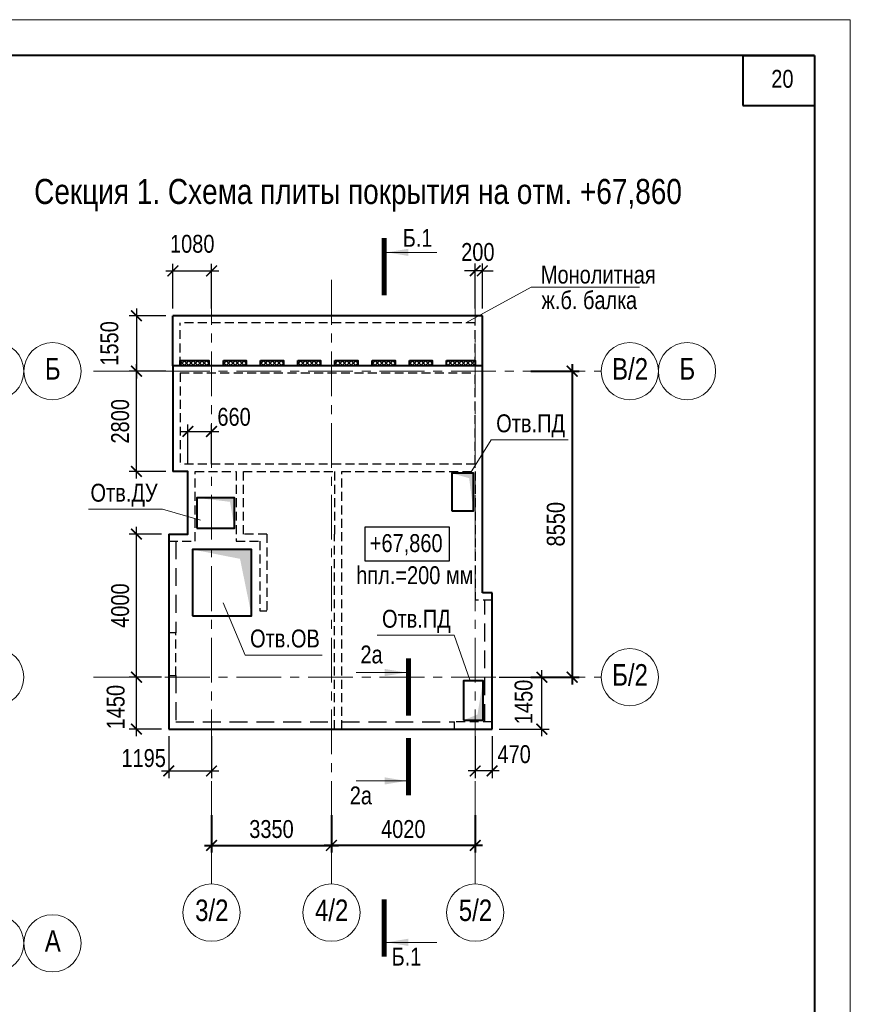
# Model space of a CAD drawing. Header units: inches. Extents: x -8638239 to -8523853, y 3840912 to 4564380.
# Tile 18 of 106: x -8551404 to -8528184, y 3954355 to 3981865. Entities that reach past the tile are written whole.
import ezdxf
from ezdxf.enums import TextEntityAlignment as Align

# ---------------------------------------------------------------- set-up
doc = ezdxf.new("R2010")
doc.units = ezdxf.units.IN
doc.header["$LTSCALE"] = 1000
doc.header["$MEASUREMENT"] = 0
doc.linetypes.add('CENTER', pattern=[2, 1.25, -0.25, 0.25, -0.25])
doc.linetypes.add('HIDDEN', pattern=[0.375, 0.25, -0.125])
doc.layers.add('xref', color=7, linetype='Continuous')
for name, color, linetype, lineweight in [('СК-041-С-СТЕНЫ НЕВИДИМЫЕ', 12, 'HIDDEN', 30), ('СК-050-П(литы перекрытия)', 3, 'Continuous', 40), ('СК-051-1-П-ОТВЕРСТИЯ ОВ ДУ', 5, 'Continuous', 40), ('СК-052-П-БАЛКИ', 1, 'HIDDEN', 30), ('СК-100-О(си)', 7, 'CENTER', 15), ('СК-100-О(си)_имя', 7, 'CENTER', 15), ('СК-110-О-РАЗМЕРЫ', 7, 'Continuous', 15), ('СК-200-Р(амка)', 7, 'Continuous', 40), ('СК-210-Р-РАМКА ЛИНИИ ТОНКИЕ', 7, 'Continuous', 15), ('СК-220-Р-РАМКА ТЕКСТ', 7, 'Continuous', 15), ('СК-300-Р(азмеры)', 7, 'Continuous', 20), ('СК-400-Т(екст)', 7, 'Continuous', 20), ('СК-440-Т-СТЕНЫ', 7, 'Continuous', 20), ('СК-451-1-Т-ОТВ ОВ ДУ', 5, 'Continuous', 20), ('СК-500-С(ечения)', 5, 'Continuous', 40), ('СК-600-Ш(триховка)', 250, 'Continuous', 13)]:
    doc.layers.add(name, color=color, linetype=linetype, lineweight=lineweight)
doc.styles.add('ARIAL_annotative', font='arial.ttf', dxfattribs={"width": 0.8, "height": 2.5})
doc.styles.add('RUSS', font='arial.ttf', dxfattribs={"width": 0.8})
doc.dimstyles.new('100-200', dxfattribs={"dimscale": 0, "dimtxt": 500, "dimasz": 300, "dimexe": 200, "dimexo": 200, "dimgap": 200, "dimtad": 1, "dimdec": 0, "dimzin": 0, "dimdsep": 46, "dimtxsty": 'RUSS', "dimblk": 'ARCHTICK', "dimcen": 0.096, "dimdle": 200, "dimclrd": 7, "dimclre": 7, "dimclrt": 256, "dimadec": 0, "dimazin": 0, "dimtfac": 1, "dimtdec": 0, "dimtmove": 2, "dimatfit": 3, "dimldrblk": 'OBLIQUE', "dimfxl": 1, "dimtolj": 1, "dimtzin": 0, "dimarcsym": 0})

# ---------------------------------------------------------------- blocks, each defined once
blk = doc.blocks.new('оси')
at = {"layer": 'СК-100-О(си)', "linetype": 'Continuous'}
for centre in [(6646.2, 15985), (8246.2, 15985), (6646.2, 7435), (6646.2, 0), (8246.2, 0)]:
    blk.add_circle(centre, 800, dxfattribs=at)
at = {"layer": 'СК-100-О(си)_имя', "style": 'RUSS', "width": 0.8}
for s, p in [('Б', (8254, 16050.7)), ('А', (8254, 65.7))]:
    blk.add_text(s, height=600, dxfattribs=at).set_placement(p, align=Align.MIDDLE_CENTER)
blk = doc.blocks.new('A$C858fb3ef')
at = {"layer": 'СК-300-Р(азмеры)'}
blk.add_blockref('оси', (0, 0), dxfattribs=at)
blk = doc.blocks.new('A$C573b34c5')
blk.add_blockref('A$C858fb3ef', (0, 0))
blk = doc.blocks.new('_ArchTick')
at = {"color": 0, "linetype": 'ByBlock', "const_width": 0.15}
blk.add_lwpolyline([(-0.5, -0.5), (0.5, 0.5)], dxfattribs=at)
blk = doc.blocks.new('*D251')
at = {"layer": 'Defpoints', "color": 0, "transparency": 16777216}
for p in [(-36100, 3785), (-32750, 3785), (-32750, 2735)]:
    blk.add_point(p, dxfattribs=at)
at = {"layer": 'СК-110-О-РАЗМЕРЫ', "color": 7, "lineweight": -2, "transparency": 16777216}
for p, q in [((-36100, 3585), (-36100, 2535)), ((-32750, 3585), (-32750, 2535)), ((-36300, 2735), (-32550, 2735))]:
    blk.add_line(p, q, dxfattribs=at)
at = {"layer": 'СК-110-О-РАЗМЕРЫ', "color": 7, "lineweight": -2, "transparency": 16777216, "xscale": 300, "yscale": 300, "zscale": 300, "rotation": 180}
blk.add_blockref('_ArchTick', (-36100, 2735), dxfattribs=at)
at = {"layer": 'СК-110-О-РАЗМЕРЫ', "color": 7, "lineweight": -2, "transparency": 16777216, "xscale": 300, "yscale": 300, "zscale": 300}
blk.add_blockref('_ArchTick', (-32750, 2735), dxfattribs=at)
at = {"layer": 'СК-110-О-РАЗМЕРЫ', "transparency": 16777216, "insert": (-34425, 3190), "char_height": 500, "attachment_point": 5, "style": 'RUSS'}
blk.add_mtext('\\A1;3350', dxfattribs=at)
blk = doc.blocks.new('_Oblique')
at = {"color": 0, "linetype": 'ByBlock', "lineweight": -2}
blk.add_line((-0.5, -0.5), (0.5, 0.5), dxfattribs=at)
blk = doc.blocks.new('*D252')
at = {"layer": 'Defpoints', "color": 0, "transparency": 16777216}
for p in [(-32750, 3785), (-28730, 3785), (-32750, 2735)]:
    blk.add_point(p, dxfattribs=at)
at = {"layer": 'СК-110-О-РАЗМЕРЫ', "color": 7, "lineweight": -2, "transparency": 16777216}
for p, q in [((-32750, 3585), (-32750, 2535)), ((-28730, 3585), (-28730, 2535)), ((-28530, 2735), (-32950, 2735))]:
    blk.add_line(p, q, dxfattribs=at)
at = {"layer": 'СК-110-О-РАЗМЕРЫ', "color": 7, "lineweight": -2, "transparency": 16777216, "xscale": 300, "yscale": 300, "zscale": 300, "rotation": 180}
blk.add_blockref('_ArchTick', (-32750, 2735), dxfattribs=at)
at = {"layer": 'СК-110-О-РАЗМЕРЫ', "color": 7, "lineweight": -2, "transparency": 16777216, "xscale": 300, "yscale": 300, "zscale": 300}
blk.add_blockref('_ArchTick', (-28730, 2735), dxfattribs=at)
at = {"layer": 'СК-110-О-РАЗМЕРЫ', "transparency": 16777216, "insert": (-30740, 3190), "char_height": 500, "attachment_point": 5, "style": 'RUSS'}
blk.add_mtext('\\A1;4020', dxfattribs=at)
blk = doc.blocks.new('*D253')
at = {"layer": 'Defpoints', "color": 0, "transparency": 16777216}
for p in [(-27372, 15985), (-27372, 7435), (-26020, 7435)]:
    blk.add_point(p, dxfattribs=at)
at = {"layer": 'СК-300-Р(азмеры)', "color": 7, "lineweight": -2, "transparency": 16777216}
for p, q in [((-27172, 15985), (-25820, 15985)), ((-26020, 16185), (-26020, 7235)), ((-27172, 7435), (-25820, 7435))]:
    blk.add_line(p, q, dxfattribs=at)
at = {"layer": 'СК-300-Р(азмеры)', "color": 7, "lineweight": -2, "transparency": 16777216, "xscale": 300, "yscale": 300, "zscale": 300}
for p, rotation in [((-26020, 15985), 90), ((-26020, 7435), 270)]:
    blk.add_blockref('_ArchTick', p, dxfattribs=dict(at, rotation=rotation))
at = {"layer": 'СК-300-Р(азмеры)', "transparency": 16777216, "insert": (-26475, 11710), "char_height": 500, "attachment_point": 5, "rotation": 90, "style": 'RUSS'}
blk.add_mtext('\\A1;8550', dxfattribs=at)
blk = doc.blocks.new('A$C5409dad0')
at = {"layer": 'СК-051-1-П-ОТВЕРСТИЯ ОВ ДУ'}
for points in [[(3370, -3905), (3970, -3905), (3970, -2850), (3370, -2850)], [(-3760, -4390), (-2710, -4390), (-2710, -3540), (-3760, -3540)], [(-3880, -6831), (-2230, -6831), (-2230, -4981), (-3880, -4981)], [(3690, -9750), (4240, -9750), (4240, -8650), (3690, -8650)]]:
    blk.add_lwpolyline(points, close=True, dxfattribs=at)
for points in [[(3370, -2850), (3970, -2850), (3851, -2990), (3970, -3905)], [(-2710, -4390), (-2710, -3540), (-2834, -3649), (-3760, -3540)], [(-2230, -6831), (-2230, -4981), (-2554, -5243), (-3880, -4981)], [(3690, -9750), (4240, -9750), (4083, -9593), (4240, -8650)]]:
    blk.add_solid(points, dxfattribs=at)
blk = doc.blocks.new('Сечение')
at = {"layer": 'СК-500-С(ечения)', "linetype": 'Continuous', "lineweight": 15, "ltscale": 100}
blk.add_line((-200, -35), (-200, -735), dxfattribs=at)
at = {"layer": 'СК-500-С(ечения)', "linetype": 'Continuous', "ltscale": 100, "const_width": 70}
blk.add_lwpolyline([(-400, 0), (400, 0)], dxfattribs=at)
at = {"layer": 'СК-500-С(ечения)', "linetype": 'Continuous', "ltscale": 100}
blk.add_solid([(-200, -35), (-250, -335), (-150, -335)], dxfattribs=at)
blk = doc.blocks.new('*U250')
at = {"layer": 'СК-400-Т(екст)', "ltscale": 100, "yscale": 0.01, "zscale": 0.01}
for p, xscale, rotation in [((0, -4), -0.01, 89.99999999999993), ((0, -15.14), 0.01, 89.99999999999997)]:
    blk.add_blockref('Сечение', p, dxfattribs=dict(at, xscale=xscale, rotation=rotation))
at = {"layer": 'СК-500-С(ечения)', "color": 0, "ltscale": 100, "style": 'ARIAL_annotative', "width": 0.8}
blk.add_attdef('НОМЕР_СЕЧЕНИЯ_1_1(НОМЕР_ЛИСТА)', text='', height=2.5, rotation=180, dxfattribs=at).set_placement((6.74, -1.23), align=Align.RIGHT)
blk.add_attdef('НОМЕР_СЕЧЕНИЯ_2_1(НОМЕР_ЛИСТА)', text='', height=2.5, rotation=180, dxfattribs=at).set_placement((6.74, -17.18), align=Align.BOTTOM_LEFT)
blk = doc.blocks.new('A$Cc2edbf5f_выход на кровлю')
at = {"layer": 'СК-041-С-СТЕНЫ НЕВИДИМЫЕ', "lineweight": 25}
for p, q in [((6740, 16135), (6740, 13185)), ((6940, 15935), (15190, 15935)), ((15190, 13385), (15190, 15935)), ((15190, 13385), (6940, 13385)), ((6740, 13185), (7160, 13185)), ((7160, 13185), (7160, 11435)), ((7360, 11235), (7360, 13185)), ((15190, 13185), (15190, 9590)), ((7160, 11435), (6625, 11435)), ((6625, 11235), (6625, 11435)), ((9370, 11435), (9370, 9285)), ((11260, 5985), (11260, 11435)), ((6625, 11235), (7360, 11235)), ((15661, 6185), (14610, 6185)), ((14610, 5985), (14610, 6185)), ((15661, 5985), (15661, 6185)), ((15661, 5985), (14610, 5985))]:
    blk.add_line(p, q, dxfattribs=at)
for points in [[(6740, 16135), (15390, 16135), (15390, 9790), (15661, 9790), (15661, 9590), (15190, 9590)], [(6940, 15935), (6940, 13385), (6940, 13385), (6940, 13385)], [(7360, 13185), (8510, 13185), (8510, 11235), (9170, 11235)], [(8710, 11435), (8710, 13185), (11260, 13185), (11260, 11435)], [(11260, 5985), (11460, 5985), (11460, 13185)], [(11460, 13185), (15190, 13185)], [(9370, 11435), (8710, 11435)], [(9170, 11235), (9170, 9285), (9370, 9285)]]:
    blk.add_lwpolyline(points, dxfattribs=at)
blk.add_lwpolyline([(6625, 8677), (6625, 7485), (6825, 7485), (6825, 8677)], close=True, dxfattribs=at)
blk = doc.blocks.new('A$C722fb624')
at = {"layer": 'СК-050-П(литы перекрытия)', "lineweight": 25}
blk.add_blockref('A$Cc2edbf5f_выход на кровлю', (-7820, -7435), dxfattribs=at)
blk = doc.blocks.new('*D693')
at = {"layer": 'Defpoints', "color": 0, "transparency": 16777216}
for p in [(-8538199, 3963494), (-8536806, 3963494), (-8538199, 3962044)]:
    blk.add_point(p, dxfattribs=at)
at = {"layer": 'СК-110-О-РАЗМЕРЫ', "color": 7, "lineweight": -2, "transparency": 16777216}
for p, q in [((-8536806, 3961844), (-8536806, 3963694)), ((-8537999, 3963494), (-8536606, 3963494)), ((-8537999, 3962044), (-8536606, 3962044))]:
    blk.add_line(p, q, dxfattribs=at)
at = {"layer": 'СК-110-О-РАЗМЕРЫ', "color": 7, "lineweight": -2, "transparency": 16777216, "xscale": 300, "yscale": 300, "zscale": 300}
for p, rotation in [((-8536806, 3963494), 90), ((-8536806, 3962044), 270)]:
    blk.add_blockref('_ArchTick', p, dxfattribs=dict(at, rotation=rotation))
at = {"layer": 'СК-110-О-РАЗМЕРЫ', "transparency": 16777216, "insert": (-8537316, 3962803), "char_height": 500, "attachment_point": 5, "rotation": 90, "style": 'RUSS'}
blk.add_mtext('\\A1;1450', dxfattribs=at)
blk = doc.blocks.new('*D694')
at = {"layer": 'Defpoints', "color": 0, "transparency": 16777216}
for p in [(-8538670, 3962044), (-8538199, 3962044), (-8538670, 3960874)]:
    blk.add_point(p, dxfattribs=at)
at = {"layer": 'СК-110-О-РАЗМЕРЫ', "color": 7, "lineweight": -2, "transparency": 16777216}
for p, q in [((-8538670, 3961844), (-8538670, 3960674)), ((-8538199, 3961844), (-8538199, 3960674)), ((-8537999, 3960874), (-8538870, 3960874))]:
    blk.add_line(p, q, dxfattribs=at)
at = {"layer": 'СК-110-О-РАЗМЕРЫ', "color": 7, "lineweight": -2, "transparency": 16777216, "xscale": 300, "yscale": 300, "zscale": 300, "rotation": 180}
blk.add_blockref('_ArchTick', (-8538670, 3960874), dxfattribs=at)
at = {"layer": 'СК-110-О-РАЗМЕРЫ', "color": 7, "lineweight": -2, "transparency": 16777216, "xscale": 300, "yscale": 300, "zscale": 300}
blk.add_blockref('_ArchTick', (-8538199, 3960874), dxfattribs=at)
at = {"layer": 'СК-110-О-РАЗМЕРЫ', "transparency": 16777216, "insert": (-8537582, 3961340), "char_height": 500, "attachment_point": 5, "style": 'RUSS'}
blk.add_mtext('\\A1;470', dxfattribs=at)
blk = doc.blocks.new('*D695')
at = {"layer": 'Defpoints', "color": 0, "transparency": 16777216}
for p in [(-8547235, 3962044), (-8546040, 3962044), (-8546040, 3960874)]:
    blk.add_point(p, dxfattribs=at)
at = {"layer": 'СК-110-О-РАЗМЕРЫ', "color": 7, "lineweight": -2, "transparency": 16777216}
for p, q in [((-8547235, 3961844), (-8547235, 3960674)), ((-8546040, 3961844), (-8546040, 3960674)), ((-8547435, 3960874), (-8545840, 3960874))]:
    blk.add_line(p, q, dxfattribs=at)
at = {"layer": 'СК-110-О-РАЗМЕРЫ', "color": 7, "lineweight": -2, "transparency": 16777216, "xscale": 300, "yscale": 300, "zscale": 300, "rotation": 180}
blk.add_blockref('_ArchTick', (-8547235, 3960874), dxfattribs=at)
at = {"layer": 'СК-110-О-РАЗМЕРЫ', "color": 7, "lineweight": -2, "transparency": 16777216, "xscale": 300, "yscale": 300, "zscale": 300}
blk.add_blockref('_ArchTick', (-8546040, 3960874), dxfattribs=at)
at = {"layer": 'СК-110-О-РАЗМЕРЫ', "transparency": 16777216, "insert": (-8547938, 3961232), "char_height": 500, "attachment_point": 5, "style": 'RUSS'}
blk.add_mtext('\\A1;1195', dxfattribs=at)
blk = doc.blocks.new('*D696')
at = {"layer": 'Defpoints', "color": 0, "transparency": 16777216}
for p in [(-8548139, 3963494), (-8547235, 3963494), (-8547235, 3962044)]:
    blk.add_point(p, dxfattribs=at)
at = {"layer": 'СК-110-О-РАЗМЕРЫ', "color": 7, "lineweight": -2, "transparency": 16777216}
for p, q in [((-8548139, 3961844), (-8548139, 3963694)), ((-8547435, 3963494), (-8548339, 3963494)), ((-8547435, 3962044), (-8548339, 3962044))]:
    blk.add_line(p, q, dxfattribs=at)
at = {"layer": 'СК-110-О-РАЗМЕРЫ', "color": 7, "lineweight": -2, "transparency": 16777216, "xscale": 300, "yscale": 300, "zscale": 300}
for p, rotation in [((-8548139, 3963494), 90), ((-8548139, 3962044), 270)]:
    blk.add_blockref('_ArchTick', p, dxfattribs=dict(at, rotation=rotation))
at = {"layer": 'СК-110-О-РАЗМЕРЫ', "transparency": 16777216, "insert": (-8548718, 3962657), "char_height": 500, "attachment_point": 5, "rotation": 90, "style": 'RUSS'}
blk.add_mtext('\\A1;1450', dxfattribs=at)
blk = doc.blocks.new('*D697')
at = {"layer": 'Defpoints', "color": 0, "transparency": 16777216}
for p in [(-8548139, 3967493), (-8547235, 3967493), (-8547235, 3963494)]:
    blk.add_point(p, dxfattribs=at)
at = {"layer": 'СК-110-О-РАЗМЕРЫ', "color": 7, "lineweight": -2, "transparency": 16777216}
for p, q in [((-8548139, 3963294), (-8548139, 3967693)), ((-8547435, 3967493), (-8548339, 3967493)), ((-8547435, 3963494), (-8548339, 3963494))]:
    blk.add_line(p, q, dxfattribs=at)
at = {"layer": 'СК-110-О-РАЗМЕРЫ', "color": 7, "lineweight": -2, "transparency": 16777216, "xscale": 300, "yscale": 300, "zscale": 300}
for p, rotation in [((-8548139, 3967493), 90), ((-8548139, 3963494), 270)]:
    blk.add_blockref('_ArchTick', p, dxfattribs=dict(at, rotation=rotation))
at = {"layer": 'СК-110-О-РАЗМЕРЫ', "transparency": 16777216, "insert": (-8548594, 3965494), "char_height": 500, "attachment_point": 5, "rotation": 90, "style": 'RUSS'}
blk.add_mtext('\\A1;4000', dxfattribs=at)
blk = doc.blocks.new('*D698')
at = {"layer": 'Defpoints', "color": 0, "transparency": 16777216}
for p in [(-8546040, 3970359), (-8546700, 3969244), (-8546040, 3969244)]:
    blk.add_point(p, dxfattribs=at)
at = {"layer": 'СК-110-О-РАЗМЕРЫ', "color": 7, "lineweight": -2, "transparency": 16777216}
for p, q in [((-8546700, 3969444), (-8546700, 3970559)), ((-8546040, 3969444), (-8546040, 3970559)), ((-8546900, 3970359), (-8545840, 3970359))]:
    blk.add_line(p, q, dxfattribs=at)
at = {"layer": 'СК-110-О-РАЗМЕРЫ', "color": 7, "lineweight": -2, "transparency": 16777216, "xscale": 300, "yscale": 300, "zscale": 300, "rotation": 180}
blk.add_blockref('_ArchTick', (-8546700, 3970359), dxfattribs=at)
at = {"layer": 'СК-110-О-РАЗМЕРЫ', "color": 7, "lineweight": -2, "transparency": 16777216, "xscale": 300, "yscale": 300, "zscale": 300}
blk.add_blockref('_ArchTick', (-8546040, 3970359), dxfattribs=at)
at = {"layer": 'СК-110-О-РАЗМЕРЫ', "transparency": 16777216, "insert": (-8545411, 3970765), "char_height": 500, "attachment_point": 5, "style": 'RUSS'}
blk.add_mtext('\\A1;660', dxfattribs=at)
blk = doc.blocks.new('*D699')
at = {"layer": 'Defpoints', "color": 0, "transparency": 16777216}
for p in [(-8548139, 3972044), (-8547119, 3972044), (-8547119, 3969243)]:
    blk.add_point(p, dxfattribs=at)
at = {"layer": 'СК-110-О-РАЗМЕРЫ', "color": 7, "lineweight": -2, "transparency": 16777216}
for p, q in [((-8548139, 3969043), (-8548139, 3972244)), ((-8547319, 3972044), (-8548339, 3972044)), ((-8547319, 3969243), (-8548339, 3969243))]:
    blk.add_line(p, q, dxfattribs=at)
at = {"layer": 'СК-110-О-РАЗМЕРЫ', "color": 7, "lineweight": -2, "transparency": 16777216, "xscale": 300, "yscale": 300, "zscale": 300}
for p, rotation in [((-8548139, 3972044), 90), ((-8548139, 3969243), 270)]:
    blk.add_blockref('_ArchTick', p, dxfattribs=dict(at, rotation=rotation))
at = {"layer": 'СК-110-О-РАЗМЕРЫ', "transparency": 16777216, "insert": (-8548594, 3970644), "char_height": 500, "attachment_point": 5, "rotation": 90, "style": 'RUSS'}
blk.add_mtext('\\A1;2800', dxfattribs=at)
blk = doc.blocks.new('*D700')
at = {"layer": 'Defpoints', "color": 0, "transparency": 16777216}
for p in [(-8547119, 3973594), (-8548139, 3972044), (-8547119, 3972044)]:
    blk.add_point(p, dxfattribs=at)
at = {"layer": 'СК-110-О-РАЗМЕРЫ', "color": 7, "lineweight": -2, "transparency": 16777216}
for p, q in [((-8547319, 3973594), (-8548339, 3973594)), ((-8548139, 3973794), (-8548139, 3971844)), ((-8547319, 3972044), (-8548339, 3972044))]:
    blk.add_line(p, q, dxfattribs=at)
at = {"layer": 'СК-110-О-РАЗМЕРЫ', "color": 7, "lineweight": -2, "transparency": 16777216, "xscale": 300, "yscale": 300, "zscale": 300}
for p, rotation in [((-8548139, 3973594), 90), ((-8548139, 3972044), 270)]:
    blk.add_blockref('_ArchTick', p, dxfattribs=dict(at, rotation=rotation))
at = {"layer": 'СК-110-О-РАЗМЕРЫ', "transparency": 16777216, "insert": (-8548894, 3972819), "char_height": 500, "attachment_point": 5, "rotation": 90, "style": 'RUSS'}
blk.add_mtext('\\A1;1550', dxfattribs=at)
blk = doc.blocks.new('*D701')
at = {"layer": 'Defpoints', "color": 0, "transparency": 16777216}
for p in [(-8546040, 3974845), (-8547120, 3973594), (-8546040, 3973594)]:
    blk.add_point(p, dxfattribs=at)
at = {"layer": 'СК-110-О-РАЗМЕРЫ', "color": 7, "lineweight": -2, "transparency": 16777216}
for p, q in [((-8547120, 3973794), (-8547120, 3975045)), ((-8546040, 3973794), (-8546040, 3975045)), ((-8547320, 3974845), (-8545840, 3974845))]:
    blk.add_line(p, q, dxfattribs=at)
at = {"layer": 'СК-110-О-РАЗМЕРЫ', "color": 7, "lineweight": -2, "transparency": 16777216, "xscale": 300, "yscale": 300, "zscale": 300, "rotation": 180}
blk.add_blockref('_ArchTick', (-8547120, 3974845), dxfattribs=at)
at = {"layer": 'СК-110-О-РАЗМЕРЫ', "color": 7, "lineweight": -2, "transparency": 16777216, "xscale": 300, "yscale": 300, "zscale": 300}
blk.add_blockref('_ArchTick', (-8546040, 3974845), dxfattribs=at)
at = {"layer": 'СК-110-О-РАЗМЕРЫ', "transparency": 16777216, "insert": (-8546580, 3975600), "char_height": 500, "attachment_point": 5, "style": 'RUSS'}
blk.add_mtext('\\A1;1080', dxfattribs=at)
blk = doc.blocks.new('*D702')
at = {"layer": 'Defpoints', "color": 0, "transparency": 16777216}
for p in [(-8538670, 3974849), (-8538670, 3973594), (-8538470, 3973594)]:
    blk.add_point(p, dxfattribs=at)
at = {"layer": 'СК-110-О-РАЗМЕРЫ', "color": 7, "lineweight": -2, "transparency": 16777216}
for p, q in [((-8538670, 3973794), (-8538670, 3975049)), ((-8538470, 3973794), (-8538470, 3975049)), ((-8538670, 3974849), (-8538970, 3974849)), ((-8538470, 3974849), (-8538670, 3974849)), ((-8538470, 3974849), (-8538170, 3974849))]:
    blk.add_line(p, q, dxfattribs=at)
at = {"layer": 'СК-110-О-РАЗМЕРЫ', "color": 7, "lineweight": -2, "transparency": 16777216, "xscale": 300, "yscale": 300, "zscale": 300}
blk.add_blockref('_ArchTick', (-8538670, 3974849), dxfattribs=at)
at = {"layer": 'СК-110-О-РАЗМЕРЫ', "color": 7, "lineweight": -2, "transparency": 16777216, "xscale": 300, "yscale": 300, "zscale": 300, "rotation": 180}
blk.add_blockref('_ArchTick', (-8538470, 3974849), dxfattribs=at)
at = {"layer": 'СК-110-О-РАЗМЕРЫ', "transparency": 16777216, "insert": (-8538596, 3975371), "char_height": 500, "attachment_point": 5, "style": 'RUSS'}
blk.add_mtext('\\A1;200', dxfattribs=at)
blk = doc.blocks.new('*U722')
at = {"layer": 'СК-400-Т(екст)', "ltscale": 100, "yscale": 0.01, "zscale": 0.01, "rotation": 89.99999999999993}
for p, xscale in [((0, -4), -0.01), ((0, -96.39), 0.01)]:
    blk.add_blockref('Сечение', p, dxfattribs=dict(at, xscale=xscale))
at = {"layer": 'СК-500-С(ечения)', "color": 0, "ltscale": 100, "style": 'ARIAL_annotative', "width": 0.8}
blk.add_attdef('НОМЕР_СЕЧЕНИЯ_1_1(НОМЕР_ЛИСТА)', text='', height=2.5, rotation=180, dxfattribs=at).set_placement((6.74, -1.23), align=Align.RIGHT)
blk.add_attdef('НОМЕР_СЕЧЕНИЯ_2_1(НОМЕР_ЛИСТА)', text='', height=2.5, rotation=180, dxfattribs=at).set_placement((6.74, -98.42), align=Align.BOTTOM_LEFT)
blk = doc.blocks.new('оси_вых_на_кр')
at = {"layer": 'СК-100-О(си)'}
for p, q in [((-36100.2, 18534.9), (-36100.2, 1657.7)), ((-32750.1, 18534.9), (-32750.1, 1657.7)), ((-28729.8, 18534.9), (-28729.8, 1657.7)), ((-39402, 15985), (-25208.8, 15985)), ((-39402, 7435), (-25208.8, 7435))]:
    blk.add_line(p, q, dxfattribs=at)
at = {"layer": 'СК-100-О(си)', "linetype": 'Continuous'}
for centre in [(-24408.8, 15985), (-22808.8, 15985), (-24408.8, 7435), (-36100.2, 857.7), (-32750.1, 857.7), (-28729.8, 857.7)]:
    blk.add_circle(centre, 800, dxfattribs=at)
at = {"layer": 'СК-100-О(си)_имя', "style": 'RUSS', "width": 0.8}
for s, p in [('В/2', (-24401, 16050.7)), ('Б', (-22801, 16050.7)), ('Б/2', (-24401, 7500.7)), ('3/2', (-36092.4, 923.3)), ('4/2', (-32742.3, 923.3)), ('5/2', (-28722, 923.3))]:
    blk.add_text(s, height=600, dxfattribs=at).set_placement(p, align=Align.MIDDLE_CENTER)
at = {"layer": 'СК-110-О-РАЗМЕРЫ'}
dim = blk.add_linear_dim(base=(-32750.1, 2734.6), p1=(-36100.2, 3785.5), p2=(-32750.1, 3785.5), dimstyle='100-200', override={"dimscale": 1}, dxfattribs=at)
dim.commit()
dim.dimension.update_dxf_attribs({"geometry": '*D251', "text_midpoint": (-34425.2, 3190)})
dim = blk.add_linear_dim(base=(-32750.1, 2734.6), p1=(-28729.8, 3785.5), p2=(-32750.1, 3785.5), angle=180, dimstyle='100-200', override={"dimscale": 1}, dxfattribs=at)
dim.commit()
dim.dimension.update_dxf_attribs({"geometry": '*D252', "text_midpoint": (-30740, 3189.8)})
at = {"layer": 'СК-300-Р(азмеры)'}
dim = blk.add_linear_dim(base=(-26019.5, 7435), p1=(-27372, 15985), p2=(-27372, 7435), angle=270, dimstyle='100-200', override={"dimscale": 1}, dxfattribs=at)
dim.commit()
dim.dimension.update_dxf_attribs({"geometry": '*D253', "text_midpoint": (-26474.8, 11710)})

msp = doc.modelspace()

# ---------------------------------------------------------------- hatches: boundary and pattern name
at = {"layer": 'СК-600-Ш(триховка)'}
h = msp.add_hatch(dxfattribs=at)
h.set_pattern_fill('ANSI37', color=256, scale=700)
h.set_pattern_definition([(45, (47012.62, -567514.32), (-61.87184335, 61.87184335), []), (135, (47012.62, -567514.32), (-61.87184335, -61.87184335), [])])
h.paths.add_polyline_path([(-8546137.2, 3972343.5), (-8546919.6, 3972343.5), (-8546919.6, 3972193.6), (-8546137.2, 3972193.6)])
h = msp.add_hatch(dxfattribs=at)
h.set_pattern_fill('ANSI37', color=256, scale=700)
h.set_pattern_definition([(45, (48061.76, -567514.36), (-61.87184335, 61.87184335), []), (135, (48061.76, -567514.36), (-61.87184335, -61.87184335), [])])
h.paths.add_polyline_path([(-8545070.5, 3972343.5), (-8545710.5, 3972343.5), (-8545710.5, 3972193.6), (-8545070.5, 3972193.6)])
h = msp.add_hatch(dxfattribs=at)
h.set_pattern_fill('ANSI37', color=256, scale=700)
h.set_pattern_definition([(45, (49101.76, -567514.36), (-61.87184335, 61.87184335), []), (135, (49101.76, -567514.36), (-61.87184335, -61.87184335), [])])
h.paths.add_polyline_path([(-8544030.5, 3972343.5), (-8544670.5, 3972343.5), (-8544670.5, 3972193.6), (-8544030.5, 3972193.6)])
h = msp.add_hatch(dxfattribs=at)
h.set_pattern_fill('ANSI37', color=256, scale=700)
h.set_pattern_definition([(45, (50141.76, -567514.36), (-61.87184335, 61.87184335), []), (135, (50141.76, -567514.36), (-61.87184335, -61.87184335), [])])
h.paths.add_polyline_path([(-8542990.5, 3972343.5), (-8543630.5, 3972343.5), (-8543630.5, 3972193.6), (-8542990.5, 3972193.6)])
h = msp.add_hatch(dxfattribs=at)
h.set_pattern_fill('ANSI37', color=256, scale=700)
h.set_pattern_definition([(45, (51181.76, -567514.36), (-61.87184335, 61.87184335), []), (135, (51181.76, -567514.36), (-61.87184335, -61.87184335), [])])
h.paths.add_polyline_path([(-8541950.5, 3972343.5), (-8542590.5, 3972343.5), (-8542590.5, 3972193.6), (-8541950.5, 3972193.6)])
h = msp.add_hatch(dxfattribs=at)
h.set_pattern_fill('ANSI37', color=256, scale=700)
h.set_pattern_definition([(45, (52221.76, -567514.36), (-61.87184335, 61.87184335), []), (135, (52221.76, -567514.36), (-61.87184335, -61.87184335), [])])
h.paths.add_polyline_path([(-8540910.5, 3972343.5), (-8541550.5, 3972343.5), (-8541550.5, 3972193.6), (-8540910.5, 3972193.6)])
h = msp.add_hatch(dxfattribs=at)
h.set_pattern_fill('ANSI37', color=256, scale=700)
h.set_pattern_definition([(45, (53261.76, -567514.36), (-61.87184335, 61.87184335), []), (135, (53261.76, -567514.36), (-61.87184335, -61.87184335), [])])
h.paths.add_polyline_path([(-8539870.5, 3972343.5), (-8540510.5, 3972343.5), (-8540510.5, 3972193.6), (-8539870.5, 3972193.6)])
h = msp.add_hatch(dxfattribs=at)
h.set_pattern_fill('ANSI37', color=256, scale=700)
h.set_pattern_definition([(45, (54261.76, -567514.36), (-61.87184335, 61.87184335), []), (135, (54261.76, -567514.36), (-61.87184335, -61.87184335), [])])
h.paths.add_polyline_path([(-8538669.5, 3972343.5), (-8539470.5, 3972343.5), (-8539470.5, 3972193.6), (-8538669.5, 3972193.6)])

# ---------------------------------------------------------------- linework, layer by layer
at = {"layer": 'СК-050-П(литы перекрытия)'}
for p, q in [((-8547119.6, 3972193.6), (-8547119.4, 3973593.7)), ((-8538469.5, 3973593.8), (-8547119.4, 3973593.7)), ((-8538469.5, 3965848.9), (-8538469.5, 3973593.8)), ((-8538469.7, 3972193.6), (-8547119.6, 3972193.6)), ((-8547119.6, 3972193.6), (-8547119.6, 3971499.2)), ((-8547119.5, 3971499.2), (-8547119.4, 3969243.7)), ((-8547235.3, 3967493.4), (-8547235.3, 3962043.9)), ((-8538199.1, 3965848.9), (-8538469.5, 3965848.9)), ((-8538199.1, 3962043.9), (-8538199.1, 3965848.9)), ((-8547235.3, 3962043.9), (-8538199.1, 3962043.9))]:
    msp.add_line(p, q, dxfattribs=at)
for points in [[(-8546919.6, 3972343.6), (-8546119.6, 3972343.6), (-8546119.6, 3972193.6), (-8546919.6, 3972193.6)], [(-8545710.5, 3972343.6), (-8545070.5, 3972343.6), (-8545070.5, 3972193.6), (-8545710.5, 3972193.6)], [(-8544670.5, 3972343.6), (-8544030.5, 3972343.6), (-8544030.5, 3972193.6), (-8544670.5, 3972193.6)], [(-8543630.5, 3972343.6), (-8542990.5, 3972343.6), (-8542990.5, 3972193.6), (-8543630.5, 3972193.6)], [(-8542590.5, 3972343.6), (-8541950.5, 3972343.6), (-8541950.5, 3972193.6), (-8542590.5, 3972193.6)], [(-8541550.5, 3972343.6), (-8540910.5, 3972343.6), (-8540910.5, 3972193.6), (-8541550.5, 3972193.6)], [(-8540510.5, 3972343.6), (-8539870.5, 3972343.6), (-8539870.5, 3972193.6), (-8540510.5, 3972193.6)], [(-8539470.5, 3972343.6), (-8538669.5, 3972343.6), (-8538669.5, 3972193.6), (-8539470.5, 3972193.6)]]:
    msp.add_lwpolyline(points, close=True, dxfattribs=at)
msp.add_lwpolyline([(-8547235.3, 3967493.4), (-8546699.7, 3967493.4), (-8546699.8, 3969243.5), (-8547119.5, 3969243.5)], dxfattribs=at)
at = {"layer": 'СК-052-П-БАЛКИ'}
for p, q in [((-8546919.6, 3972193.6), (-8546919.6, 3973393.8)), ((-8538669.5, 3973393.8), (-8546919.6, 3973393.8)), ((-8538669.5, 3972193.6), (-8538669.5, 3973393.8))]:
    msp.add_line(p, q, dxfattribs=at)
at = {"layer": 'СК-052-П-БАЛКИ', "ltscale": 2}
for p, q in [((-8547035.1, 3967293.5), (-8547035.1, 3964735.4)), ((-8538399.5, 3962243.9), (-8538399.5, 3965648.9)), ((-8547035.1, 3963543.9), (-8547035, 3962243.9)), ((-8547035, 3962243.9), (-8542599.6, 3962243.9)), ((-8542399.6, 3962243.9), (-8539250.1, 3962243.9))]:
    msp.add_line(p, q, dxfattribs=at)
at = {"layer": 'СК-200-Р(амка)'}
for q in [(-8608183.8, 3980864.8), (-8529183.8, 3923464.8)]:
    msp.add_line((-8529183.8, 3980864.8), q, dxfattribs=at)
at = {"layer": 'СК-200-Р(амка)', "lineweight": 40, "ltscale": 2}
for p, q in [((-8531183.8, 3980864.8), (-8531183.8, 3979464.8)), ((-8531183.8, 3980864.8), (-8529183.8, 3980864.8)), ((-8529183.8, 3980864.8), (-8529183.8, 3979464.8)), ((-8531183.8, 3979464.8), (-8529183.8, 3979464.8))]:
    msp.add_line(p, q, dxfattribs=at)
at = {"layer": 'СК-210-Р-РАМКА ЛИНИИ ТОНКИЕ'}
for p in [(-8612183.8, 3981864.8), (-8528183.8, 3922464.8), (-8528183.8, 3922464.8)]:
    msp.add_line(p, (-8528183.8, 3981864.8), dxfattribs=at)
at = {"layer": 'СК-400-Т(екст)', "color": 7}
msp.add_lwpolyline([(-8534079, 3974389.5), (-8537106.2, 3974389.5), (-8538929.6, 3973395.2)], dxfattribs=at)
at = {"layer": 'СК-400-Т(екст)', "lineweight": 25}
msp.add_lwpolyline([(-8541754.4, 3966744.4), (-8539390.9, 3966744.4), (-8539390.9, 3967685.5), (-8541754.4, 3967685.5)], close=True, dxfattribs=at)
at = {"layer": 'СК-451-1-Т-ОТВ ОВ ДУ', "lineweight": 13}
for p, q in [((-8538220, 3970124.5), (-8538807.6, 3969188.7)), ((-8538220, 3970124.5), (-8536069.3, 3970124.5)), ((-8549476.1, 3968186.1), (-8547410.6, 3968186.1)), ((-8547410.6, 3968186.1), (-8546353.4, 3967886.1)), ((-8545100.7, 3964112.5), (-8545713.7, 3965572.4)), ((-8541412.2, 3964664.2), (-8539261.5, 3964664.2)), ((-8539261.5, 3964664.2), (-8538810.6, 3963395.6)), ((-8545100.7, 3964112.5), (-8542950, 3964112.5))]:
    msp.add_line(p, q, dxfattribs=at)

# ---------------------------------------------------------------- block references
at = {"layer": 'xref'}
msp.add_blockref('A$C722fb624', (-8546040, 3963493.6), dxfattribs=at)
at = {"layer": 'СК-050-П(литы перекрытия)'}
for name, p in [('оси_вых_на_кр', (-8509939.8, 3956058.6)), ('A$C5409dad0', (-8542689.9, 3972043.6))]:
    msp.add_blockref(name, p, dxfattribs=at)
at = {"layer": 'СК-300-Р(азмеры)'}
msp.add_blockref('A$C573b34c5', (-8558731.8, 3956058.6), dxfattribs=at)
at = {"layer": 'СК-500-С(ечения)'}
ref = msp.add_blockref('*U722', (-8541212.3, 3955685.8), dxfattribs=dict(at, xscale=-200, yscale=200, zscale=200, rotation=180))
ref.add_attrib('НОМЕР_СЕЧЕНИЯ_2_1(НОМЕР_ЛИСТА)', 'Б.1', dxfattribs={"color": 1, "ltscale": 100, "height": 500, "style": 'ARIAL_annotative', "width": 0.8}).set_placement((-8539864.4, 3975369.8), align=Align.BOTTOM_RIGHT)
ref.add_attrib('НОМЕР_СЕЧЕНИЯ_1_1(НОМЕР_ЛИСТА)', 'Б.1', dxfattribs={"color": 1, "ltscale": 100, "height": 500, "style": 'ARIAL_annotative', "width": 0.8}).set_placement((-8540175.2, 3955437.9), align=Align.RIGHT)
ref = msp.add_blockref('*U250', (-8540530.1, 3960195.8), dxfattribs=dict(at, xscale=200, yscale=200, zscale=200, rotation=180))
ref.add_attrib('НОМЕР_СЕЧЕНИЯ_2_1(НОМЕР_ЛИСТА)', '2а', dxfattribs={"color": 0, "ltscale": 100, "height": 500, "style": 'ARIAL_annotative', "width": 0.8}).set_placement((-8541567.3, 3964129.1), align=Align.MIDDLE_CENTER)
ref.add_attrib('НОМЕР_СЕЧЕНИЯ_1_1(НОМЕР_ЛИСТА)', '2а', dxfattribs={"color": 0, "ltscale": 100, "height": 500, "style": 'ARIAL_annotative', "width": 0.8}).set_placement((-8541554.2, 3960441.1), align=Align.TOP_RIGHT)

# ---------------------------------------------------------------- texts
at = {"layer": 'СК-220-Р-РАМКА ТЕКСТ', "style": 'RUSS', "width": 0.8}
for s, height, p in [('20', 500, (-8530393.2, 3979962.9)), ('Cекция 1. Схема плиты покрытия на отм. +67,860 ', 700, (-8550999, 3976715))]:
    msp.add_text(s, height=height, dxfattribs=at).set_placement(p)
at = {"layer": 'СК-400-Т(екст)', "color": 7, "style": 'RUSS', "width": 0.8}
for s, p in [('Монолитная', (-8536834.9, 3974493.5)), ('ж.б. балка', (-8536816.3, 3973779))]:
    msp.add_text(s, height=500, dxfattribs=at).set_placement(p)
at = {"layer": 'СК-440-Т-СТЕНЫ', "char_height": 500, "attachment_point": 1, "style": 'RUSS'}
for s, insert, width in [('+67,860', (-8541616.9, 3967491.1), 1885.443), ('hпл.=200 мм', (-8541997.1, 3966594.5), 3213.768)]:
    msp.add_mtext(s, dxfattribs=dict(at, insert=insert, width=width))
at = {"layer": 'СК-451-1-Т-ОТВ ОВ ДУ', "lineweight": 13, "style": 'RUSS', "width": 0.8}
for s, p in [('Отв.ПД', (-8538083.1, 3970337.3)), ('Отв.ДУ', (-8549424.4, 3968398.8)), ('Отв.ПД', (-8541275.4, 3964876.9)), ('Отв.ОВ', (-8544963.8, 3964325.2))]:
    msp.add_text(s, height=500, dxfattribs=at).set_placement(p)

# ---------------------------------------------------------------- dimensions: what is measured, and where the dimension line sits
at = {"layer": 'СК-110-О-РАЗМЕРЫ'}
dim = msp.add_linear_dim(base=(-8546040, 3974845), p1=(-8547120.4, 3973593.6), p2=(-8546040, 3973593.7), dimstyle='100-200', override={"dimscale": 1}, dxfattribs=at)
dim.commit()
dim.dimension.update_dxf_attribs({"geometry": '*D701', "text_midpoint": (-8546580.2, 3975600.3)})
for base, p1, p2, picture, middle in [((-8538669.6, 3974849.5), (-8538469.5, 3973593.8), (-8538669.6, 3973593.8), '*D702', (-8538595.5, 3975370.8)), ((-8546040, 3970359), (-8546699.8, 3969243.5), (-8546040, 3969243.5), '*D698', (-8545410.6, 3970764.8)), ((-8546040, 3960874.4), (-8547235.3, 3962043.9), (-8546040, 3962043.9), '*D695', (-8547938.4, 3961231.8)), ((-8538669.5833, 3960874.3899), (-8538199.0878, 3962043.8541), (-8538669.5833, 3962043.8541), '*D694', (-8537582.2648, 3961339.8709))]:
    dim = msp.add_linear_dim(base=base, p1=p1, p2=p2, dimstyle='100-200', override={"dimscale": 1}, dxfattribs=at)
    dim.commit()
    dim.dimension.update_dxf_attribs({"geometry": picture, "text_midpoint": middle, "dimtype": 160})
for base, p1, p2, picture, middle in [((-8548139, 3972043.6), (-8547119.4, 3973593.7), (-8547119.4, 3972043.6), '*D700', (-8548894.3, 3972818.7)), ((-8548139, 3972043.6), (-8547119.4, 3969243.5), (-8547119.4, 3972043.6), '*D699', (-8548594.3, 3970643.6)), ((-8548139, 3967493.4), (-8547235.3, 3963493.6), (-8547235.3, 3967493.4), '*D697', (-8548594.3, 3965493.5))]:
    dim = msp.add_linear_dim(base=base, p1=p1, p2=p2, angle=90, dimstyle='100-200', override={"dimscale": 1}, dxfattribs=at)
    dim.commit()
    dim.dimension.update_dxf_attribs({"geometry": picture, "text_midpoint": middle})
for base, p1, p2, picture, middle in [((-8548139, 3963493.6), (-8547235.3, 3962043.9), (-8547235.3, 3963493.6), '*D696', (-8548718.5, 3962656.8)), ((-8536805.7, 3963493.6), (-8538199.1, 3962043.9), (-8538199.1, 3963493.6), '*D693', (-8537316, 3962802.8))]:
    dim = msp.add_linear_dim(base=base, p1=p1, p2=p2, angle=90, dimstyle='100-200', override={"dimscale": 1}, dxfattribs=at)
    dim.commit()
    dim.dimension.update_dxf_attribs({"geometry": picture, "text_midpoint": middle, "dimtype": 160})

doc.saveas('drawing.dxf')
